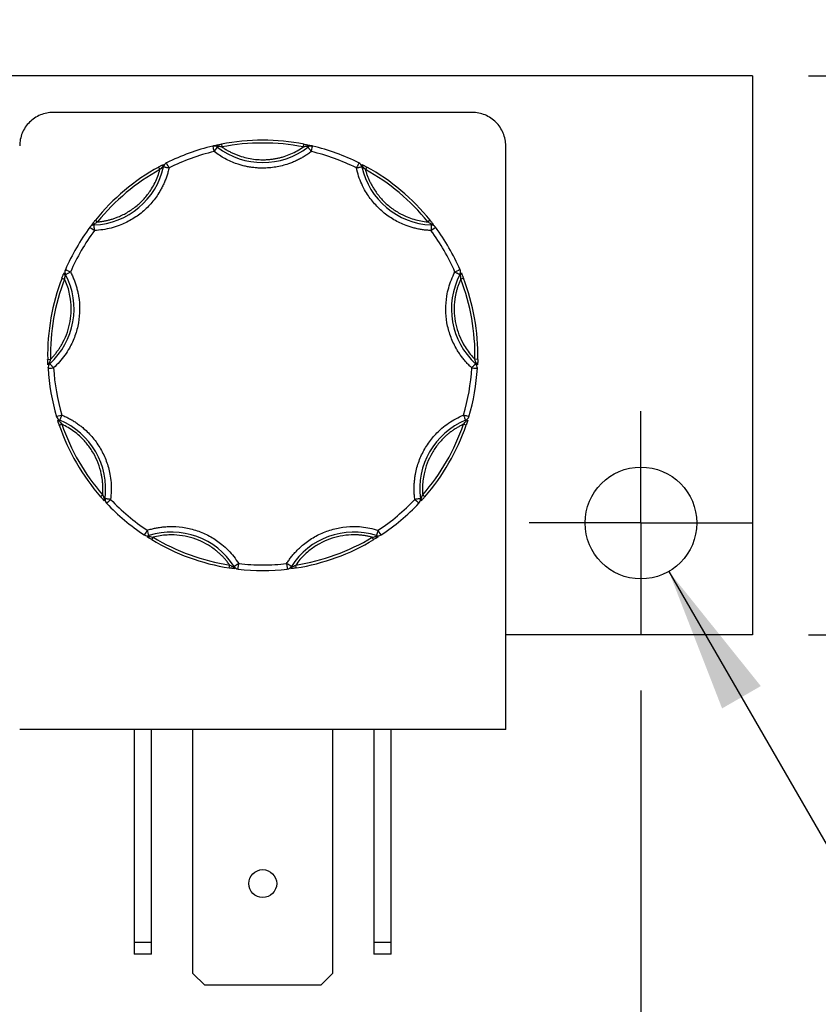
# Model space of a CAD drawing. Header units: inches. Extents: x 0.5 to 21.5, y 0.5 to 16.5.
# Tile 16 of 28: x 6.6 to 8, y 13 to 14.7. Entities that reach past the tile are written whole.
import ezdxf

# ---------------------------------------------------------------- set-up
doc = ezdxf.new("R2010")
doc.units = ezdxf.units.IN
doc.header["$LTSCALE"] = 2
doc.header["$MEASUREMENT"] = 0
doc.linetypes.add('CENTERX2', pattern=[0.8, 0.5, -0.1, 0.1, -0.1])
doc.layers.add('CENTER', color=40, linetype='CENTERX2')
doc.layers.add('DIMENSIONS', color=140, linetype='Continuous', lineweight=25)
doc.styles.add('SLDTEXTSTYLE0', font='TXT', dxfattribs={"width": 0.7})
doc.dimstyles.new('SLDDIMSTYLE1', dxfattribs={"dimtxt": 0.169922, "dimasz": 0.26, "dimexe": 0, "dimexo": 0.0625, "dimgap": 0.04248, "dimtad": 0, "dimtih": 1, "dimtoh": 1, "dimrnd": 1e-09, "dimzin": 12, "dimdsep": 46, "dimtxsty": 'SLDTEXTSTYLE0', "dimsah": 1, "dimcen": 0.09, "dimadec": 0, "dimazin": 3, "dimtfac": 1, "dimtofl": 0, "dimtmove": 0, "dimatfit": 3, "dimfxl": 0, "dimfrac": 2, "dimtolj": 1, "dimtzin": 12, "dimarcsym": 0})
doc.dimstyles.new('SLDDIMSTYLE3', dxfattribs={"dimtxt": 0.169922, "dimasz": 0.26, "dimexe": 0, "dimexo": 0.0625, "dimgap": 0.04248, "dimtad": 0, "dimtih": 1, "dimtoh": 1, "dimrnd": 1e-09, "dimzin": 4, "dimdsep": 46, "dimtxsty": 'SLDTEXTSTYLE0', "dimsah": 1, "dimcen": 0.09, "dimadec": 0, "dimazin": 1, "dimtfac": 1, "dimtmove": 0, "dimatfit": 0, "dimfxl": 0, "dimfrac": 2, "dimtolj": 1, "dimtzin": 12, "dimarcsym": 0})
doc.dimstyles.new('SLDDIMSTYLE8', dxfattribs={"dimtxt": 0.169922, "dimasz": 0.26, "dimexe": 0, "dimexo": 0.0625, "dimgap": 0.04248, "dimtad": 0, "dimtih": 1, "dimtoh": 1, "dimrnd": 1e-09, "dimzin": 0, "dimdsep": 46, "dimtxsty": 'SLDTEXTSTYLE0', "dimsah": 1, "dimcen": 0, "dimadec": 0, "dimazin": 0, "dimtfac": 1, "dimtofl": 0, "dimtmove": 0, "dimatfit": 3, "dimfxl": 0, "dimfrac": 2, "dimtolj": 1, "dimtzin": 12, "dimarcsym": 0})

# ---------------------------------------------------------------- blocks, each defined once
blk = doc.blocks.new('_D_13')
at = {"layer": 'DIMENSIONS'}
for p, q in [((3.49, 13.5474), (3.49, 11.9827)), ((7.668, 13.5474), (7.668, 11.9827)), ((3.49, 12.2327), (4.9022, 12.2327)), ((5.1325, 12.2327), (5.0754, 12.2327)), ((5.0754, 12.2327), (5.0754, 11.9626)), ((5.7788, 12.2327), (5.8358, 12.2327)), ((5.8358, 12.2327), (5.8358, 11.9626)), ((7.668, 12.2327), (6.009, 12.2327)), ((5.0754, 11.9626), (5.1325, 11.9626)), ((5.8358, 11.9626), (5.7788, 11.9626))]:
    blk.add_line(p, q, dxfattribs=at)
for points in [[(3.49, 12.2327), (3.75, 12.1927), (3.75, 12.2727)], [(7.668, 12.2327), (7.408, 12.2727), (7.408, 12.1927)]]:
    blk.add_solid(points, dxfattribs=at)
at = {"layer": 'DIMENSIONS', "char_height": 0.16667, "attachment_point": 1, "style": 'SLDTEXTSTYLE0'}
for s, insert in [('4.18', (5.2032, 12.4856)), ('106.1', (5.1325, 12.1775))]:
    blk.add_mtext(s, dxfattribs=dict(at, insert=insert))
blk = doc.blocks.new('_D_14')
at = {"layer": 'DIMENSIONS'}
for p, q in [((7.718, 13.7608), (8.754, 11.9664)), ((9.6311, 12.2131), (9.5741, 12.2131)), ((9.5741, 12.2131), (9.5741, 11.9431)), ((9.9947, 12.2131), (10.0518, 12.2131)), ((10.0518, 12.2131), (10.0518, 11.9431)), ((8.754, 11.9664), (9.1915, 11.9664)), ((9.5741, 11.9431), (9.6311, 11.9431)), ((10.0518, 11.9431), (9.9947, 11.9431))]:
    blk.add_line(p, q, dxfattribs=at)
blk.add_solid([(7.718, 13.7608), (7.8133, 13.5156), (7.8826, 13.5556)], dxfattribs=at)
at = {"layer": 'DIMENSIONS', "char_height": 0.16667, "attachment_point": 1, "style": 'SLDTEXTSTYLE0'}
for s, insert in [('%%c', (9.4322, 12.466)), ('0.20', (9.6887, 12.466)), ('5.1', (9.6311, 12.1579)), ('THRU X2', (9.3165, 11.8498))]:
    blk.add_mtext(s, dxfattribs=dict(at, insert=insert))
blk = doc.blocks.new('_D_15')
at = {"layer": 'DIMENSIONS'}
for p, q in [((9.0462, 14.6474), (9.0462, 15.1474)), ((7.968, 14.6474), (9.2962, 14.6474)), ((8.7937, 14.1091), (8.7366, 14.1091)), ((8.7366, 14.1091), (8.7366, 13.8391)), ((9.2986, 14.1091), (9.3557, 14.1091)), ((9.3557, 14.1091), (9.3557, 13.8391)), ((8.7366, 13.8391), (8.7937, 13.8391)), ((9.3557, 13.8391), (9.2986, 13.8391)), ((7.968, 13.6474), (9.2962, 13.6474)), ((9.0462, 13.6474), (9.0462, 13.1474))]:
    blk.add_line(p, q, dxfattribs=at)
for points in [[(9.0462, 14.6474), (9.0862, 14.9074), (9.0062, 14.9074)], [(9.0462, 13.6474), (9.0062, 13.3874), (9.0862, 13.3874)]]:
    blk.add_solid(points, dxfattribs=at)
at = {"layer": 'DIMENSIONS', "char_height": 0.16667, "attachment_point": 1, "style": 'SLDTEXTSTYLE0'}
for s, insert in [('1.00', (8.7937, 14.362)), ('25.4', (8.7937, 14.0539))]:
    blk.add_mtext(s, dxfattribs=dict(at, insert=insert))
blk = doc.blocks.new('SW_CENTERMARKSYMBOL_9')
at = {"layer": 'CENTER', "color": 0}
for p, q in [((0, 0.1), (0, 0.2)), ((0, 0), (0, 0.1)), ((-0.1, 0), (-0.2, 0)), ((0, 0), (-0.1, 0)), ((0, 0), (0, -0.1)), ((0, 0), (0.1, 0)), ((0.1, 0), (0.2, 0)), ((0, -0.1), (0, -0.2))]:
    blk.add_line(p, q, dxfattribs=at)

msp = doc.modelspace()

# ---------------------------------------------------------------- linework, layer by layer
for p, q in [((7.868, 14.6474), (3.29, 14.6474)), ((7.868, 14.6474), (7.868, 13.6474)), ((7.366, 14.5821), (6.616, 14.5821)), ((6.9171, 14.5252), (6.918, 14.5203)), ((7.0639, 14.5203), (7.0649, 14.5252)), ((7.072, 14.52), (7.0711, 14.5212)), ((7.426, 13.4781), (7.426, 14.5221)), ((6.8047, 14.4843), (6.8071, 14.48)), ((6.8135, 14.4849), (6.8121, 14.4852)), ((7.1699, 14.4852), (7.1684, 14.4849)), ((7.1772, 14.4843), (7.1748, 14.48)), ((6.6893, 14.3822), (6.6894, 14.3808)), ((6.6915, 14.3893), (6.6954, 14.3862)), ((7.2905, 14.3893), (7.2866, 14.3862)), ((7.2926, 14.3808), (7.2926, 14.3822)), ((6.638, 14.2919), (6.6368, 14.2912)), ((7.3452, 14.2912), (7.3439, 14.2919)), ((6.6317, 14.2858), (6.6364, 14.284)), ((7.3502, 14.2858), (7.3456, 14.284)), ((6.606, 14.1402), (6.611, 14.1403)), ((6.6089, 14.1334), (6.6099, 14.1323)), ((7.3759, 14.1402), (7.3709, 14.1403)), ((7.372, 14.1323), (7.373, 14.1334)), ((6.6277, 14.0312), (6.6272, 14.0299)), ((7.3547, 14.0299), (7.3542, 14.0312)), ((6.6268, 14.0225), (6.6315, 14.0241)), ((7.3551, 14.0225), (7.3504, 14.0241)), ((6.7007, 13.8945), (6.7045, 13.8977)), ((6.7073, 13.8911), (6.7087, 13.8909)), ((7.2732, 13.8909), (7.2746, 13.8911)), ((7.2812, 13.8945), (7.2775, 13.8977)), ((6.7874, 13.8249), (6.7878, 13.8235)), ((6.7923, 13.8176), (6.7949, 13.8219)), ((7.1896, 13.8176), (7.1871, 13.8219)), ((7.1941, 13.8235), (7.1945, 13.8249)), ((6.9312, 13.7671), (6.932, 13.772)), ((6.9384, 13.7687), (6.9396, 13.7695)), ((7.0423, 13.7695), (7.0435, 13.7687)), ((7.0507, 13.7671), (7.05, 13.772)), ((7.868, 13.6474), (7.426, 13.6474)), ((7.426, 13.4781), (6.556, 13.4781)), ((6.761, 13.4781), (6.761, 13.0973)), ((6.792, 13.0973), (6.792, 13.4781)), ((6.866, 13.0413), (6.866, 13.4781)), ((7.116, 13.4781), (7.116, 13.0413)), ((7.19, 13.4781), (7.19, 13.0973)), ((7.221, 13.0973), (7.221, 13.4781)), ((6.761, 13.0973), (6.792, 13.0973)), ((6.761, 13.0973), (6.761, 13.0761)), ((6.792, 13.0761), (6.792, 13.0973)), ((7.19, 13.0973), (7.221, 13.0973)), ((7.19, 13.0973), (7.19, 13.0761)), ((7.221, 13.0761), (7.221, 13.0973)), ((6.792, 13.0761), (6.761, 13.0761)), ((7.221, 13.0761), (7.19, 13.0761)), ((6.8872, 13.0201), (6.866, 13.0413)), ((7.116, 13.0413), (7.0948, 13.0201)), ((7.0948, 13.0201), (6.8872, 13.0201))]:
    msp.add_line(p, q)
msp.add_circle((7.668, 13.8474), 0.1)
for centre, radius, start, end in [((6.991, 14.1474), 0.385, 103.4347, 116.5653), ((6.9038, 14.5121), 0.01, 90, 103.4347), ((6.9078, 14.5199), 0.00332, 22.0827, 93.1115), ((6.991, 14.6249), 0.1325, 232.3082, 307.6918), ((6.991, 14.1474), 0.385, 78.9319, 101.0681), ((7.0742, 14.5199), 0.00332, 86.8885, 157.9173), ((7.0781, 14.5121), 0.01, 90, 127.6918), ((7.0781, 14.5121), 0.01, 76.5653, 90), ((6.991, 14.1474), 0.385, 63.4347, 76.5653), ((6.684, 14.5132), 0.1325, 272.3082, 347.6918), ((6.991, 14.1474), 0.385, 118.9319, 141.0681), ((6.8152, 14.4863), 0.00332, 126.8885, 197.9173), ((6.8233, 14.4828), 0.01, 116.5653, 167.6918), ((7.1587, 14.4828), 0.01, 12.3082, 63.4347), ((7.2979, 14.5132), 0.1325, 192.3082, 267.6918), ((7.1667, 14.4863), 0.00332, 342.0827, 53.1115), ((6.991, 14.1474), 0.385, 38.9319, 61.0681), ((6.6898, 14.3708), 0.01, 92.3082, 143.4347), ((6.6878, 14.3793), 0.00332, 62.0827, 133.1115), ((7.2942, 14.3793), 0.00332, 46.8885, 117.9173), ((7.2922, 14.3708), 0.01, 36.5653, 87.6918), ((6.991, 14.1474), 0.385, 143.4347, 156.5653), ((6.991, 14.1474), 0.385, 23.4347, 36.5653), ((6.5207, 14.2303), 0.1325, 312.3082, 27.6918), ((6.6385, 14.294), 0.00332, 166.8885, 237.9173), ((6.6469, 14.2965), 0.01, 156.5653, 207.6918), ((7.4612, 14.2303), 0.1325, 152.3082, 227.6918), ((7.335, 14.2965), 0.01, 332.3082, 23.4347), ((7.3434, 14.294), 0.00332, 302.0827, 13.1115), ((6.991, 14.1474), 0.385, 158.9319, 181.0681), ((6.991, 14.1474), 0.385, 358.9319, 21.0681), ((6.6096, 14.1301), 0.00332, 102.0827, 173.1115), ((6.6166, 14.1249), 0.01, 132.3082, 183.4347), ((7.3653, 14.1249), 0.01, 356.5653, 47.6918), ((7.3723, 14.1301), 0.00332, 6.8885, 77.9173), ((6.991, 14.1474), 0.385, 183.4347, 196.5653), ((6.991, 14.1474), 0.385, 343.4347, 356.5653), ((6.6315, 14.0405), 0.01, 196.5653, 247.6918), ((6.6267, 14.0332), 0.00332, 206.8885, 277.9173), ((6.5774, 13.9086), 0.1325, 352.3082, 67.6918), ((7.4045, 13.9086), 0.1325, 112.3082, 187.6918), ((7.3504, 14.0405), 0.01, 292.3082, 343.4347), ((7.3552, 14.0332), 0.00332, 262.0827, 333.1115), ((6.991, 14.1474), 0.385, 198.9319, 221.0681), ((6.991, 14.1474), 0.385, 318.9319, 341.0681), ((6.7099, 13.8891), 0.00332, 142.0827, 213.1115), ((6.7187, 13.8896), 0.01, 172.3082, 223.4347), ((7.2633, 13.8896), 0.01, 316.5653, 7.6918), ((7.272, 13.8891), 0.00332, 326.8885, 37.9173), ((6.991, 14.1474), 0.385, 223.4347, 236.5653), ((6.991, 14.1474), 0.385, 303.4347, 316.5653), ((6.8277, 13.6987), 0.1325, 32.3082, 107.6918), ((7.1543, 13.6987), 0.1325, 72.3082, 147.6918), ((6.7843, 13.8344), 0.01, 236.5653, 270), ((6.7854, 13.8258), 0.00332, 246.8885, 317.9173), ((6.7843, 13.8344), 0.01, 270, 287.6918), ((6.991, 14.1474), 0.385, 238.9319, 261.0681), ((6.991, 14.1474), 0.385, 278.9319, 301.0681), ((7.1966, 13.8258), 0.00332, 222.0827, 293.1115), ((7.1976, 13.8344), 0.01, 252.3082, 270), ((7.1976, 13.8344), 0.01, 270, 303.4347), ((6.9417, 13.7689), 0.00332, 182.0827, 253.1115), ((6.9481, 13.7748), 0.01, 212.3082, 263.4347), ((6.991, 14.1474), 0.385, 263.4347, 276.5653), ((7.0338, 13.7748), 0.01, 276.5653, 327.6918), ((7.0402, 13.7689), 0.00332, 286.8885, 357.9173)]:
    msp.add_arc(centre, radius, start, end)
for points, knots in [([(6.616, 14.5821), (6.6081, 14.5821), (6.6003, 14.5805), (6.5857, 14.5745), (6.5791, 14.5701), (6.568, 14.559), (6.5635, 14.5523), (6.5575, 14.5378), (6.556, 14.53), (6.556, 14.5221)], [0, 0, 0, 0, 0.25, 0.25, 0.5, 0.5, 0.75, 0.75, 1, 1, 1, 1]), ([(7.426, 14.5221), (7.426, 14.53), (7.4244, 14.5378), (7.4184, 14.5523), (7.4139, 14.559), (7.4028, 14.5701), (7.3962, 14.5745), (7.3817, 14.5805), (7.3738, 14.5821), (7.366, 14.5821)], [0, 0, 0, 0, 0.25, 0.25, 0.5, 0.5, 0.75, 0.75, 1, 1, 1, 1]), ([(6.9015, 14.5219), (6.902, 14.522), (6.9029, 14.5222), (6.9044, 14.5225), (6.9058, 14.5229), (6.907, 14.5231), (6.9076, 14.5233)], [0, 0, 0, 0, 0.291242, 0.500217, 0.762096, 1, 1, 1, 1]), ([(6.9015, 14.5219), (6.9015, 14.5219), (6.9018, 14.5208), (6.9026, 14.5172), (6.9032, 14.5147), (6.9038, 14.5121)], [0, 0, 0, 0, 0.5, 0.5, 1, 1, 1, 1]), ([(6.9076, 14.5233), (6.9081, 14.5234), (6.9091, 14.5236), (6.9109, 14.524), (6.9128, 14.5244), (6.9149, 14.5248), (6.9163, 14.5251), (6.9171, 14.5252)], [0, 0, 0, 0, 0.188808, 0.379511, 0.575987, 0.781785, 1, 1, 1, 1]), ([(6.918, 14.5203), (6.9198, 14.5191), (6.9234, 14.5167), (6.929, 14.5134), (6.9347, 14.5104), (6.9406, 14.5077), (6.9466, 14.5053), (6.9547, 14.5025), (6.9652, 14.4998), (6.978, 14.4978), (6.9866, 14.4975), (6.991, 14.4974)], [0, 0, 0, 0, 0.083669, 0.16692, 0.249971, 0.333036, 0.416334, 0.500079, 0.666948, 0.833009, 1, 1, 1, 1]), ([(6.991, 14.4974), (6.9931, 14.4974), (6.9975, 14.4975), (7.0039, 14.498), (7.0103, 14.4988), (7.0167, 14.4999), (7.023, 14.5014), (7.0313, 14.5038), (7.0414, 14.5076), (7.0531, 14.5132), (7.0603, 14.518), (7.0639, 14.5203)], [0, 0, 0, 0, 0.083669, 0.16692, 0.249971, 0.333036, 0.416334, 0.500079, 0.666948, 0.833009, 1, 1, 1, 1]), ([(7.0649, 14.5252), (7.0658, 14.525), (7.0676, 14.5247), (7.0701, 14.5242), (7.0724, 14.5237), (7.0737, 14.5234), (7.0744, 14.5233)], [0, 0, 0, 0, 0.270747, 0.52324, 0.763872, 1, 1, 1, 1]), ([(7.0711, 14.5212), (7.0726, 14.5217), (7.0747, 14.5223), (7.077, 14.5221), (7.0776, 14.522)], [0, 0, 0, 0, 0.713331, 1, 1, 1, 1]), ([(7.072, 14.52), (7.072, 14.52), (7.072, 14.52), (7.0724, 14.5196), (7.0729, 14.5188), (7.0737, 14.5178), (7.0747, 14.5165), (7.0757, 14.5152), (7.0769, 14.5137), (7.0776, 14.5127), (7.0781, 14.5121)], [0, 0, 0, 0, 0.114557, 0.231129, 0.358009, 0.500013, 0.619613, 0.760007, 0.859275, 1, 1, 1, 1]), ([(7.0744, 14.5233), (7.0749, 14.5231), (7.0761, 14.5229), (7.0776, 14.5225), (7.079, 14.5222), (7.0799, 14.522), (7.0804, 14.5219)], [0, 0, 0, 0, 0.236129, 0.498993, 0.712542, 1, 1, 1, 1]), ([(6.991, 14.4824), (6.9883, 14.4824), (6.9831, 14.4825), (6.9753, 14.4832), (6.9676, 14.4842), (6.96, 14.4857), (6.9524, 14.4876), (6.9437, 14.4903), (6.9339, 14.4941), (6.9234, 14.4992), (6.9133, 14.5052), (6.907, 14.5098), (6.9038, 14.5121)], [0, 0, 0, 0, 0.0837287, 0.1669656, 0.249962, 0.332971, 0.4162458, 0.5000372, 0.6254126, 0.749962, 0.8745399, 1, 1, 1, 1]), ([(7.0781, 14.5121), (7.076, 14.5106), (7.0718, 14.5074), (7.0653, 14.5032), (7.0585, 14.4993), (7.0515, 14.4958), (7.0444, 14.4927), (7.0358, 14.4895), (7.0258, 14.4865), (7.0143, 14.4842), (7.0027, 14.4827), (6.9949, 14.4825), (6.991, 14.4824)], [0, 0, 0, 0, 0.083729, 0.166966, 0.249962, 0.332971, 0.416246, 0.500037, 0.625413, 0.749962, 0.87454, 1, 1, 1, 1]), ([(6.8233, 14.4828), (6.8227, 14.4803), (6.8215, 14.4754), (6.8193, 14.4681), (6.8167, 14.461), (6.8138, 14.454), (6.8104, 14.4472), (6.804, 14.4358), (6.7932, 14.4205), (6.7761, 14.4035), (6.7563, 14.3896), (6.7372, 14.3805), (6.7198, 14.375), (6.7049, 14.3719), (6.6948, 14.3711), (6.6898, 14.3708)], [0, 0, 0, 0, 0.0407122, 0.0811988, 0.1215751, 0.1619575, 0.2024623, 0.2432047, 0.371568, 0.5000423, 0.6284057, 0.75688, 0.838051, 0.9187806, 1, 1, 1, 1]), ([(6.8047, 14.4843), (6.8055, 14.4848), (6.8071, 14.4857), (6.8094, 14.4869), (6.8114, 14.488), (6.8126, 14.4886), (6.8132, 14.4889)], [0, 0, 0, 0, 0.270747, 0.52324, 0.763872, 1, 1, 1, 1]), ([(6.8135, 14.4849), (6.8135, 14.4849), (6.8136, 14.4849), (6.8141, 14.4848), (6.815, 14.4846), (6.8166, 14.4843), (6.8192, 14.4837), (6.8218, 14.4831), (6.8233, 14.4828)], [0, 0, 0, 0, 0.12016, 0.243519, 0.370465, 0.50133, 0.711006, 1, 1, 1, 1]), ([(7.1631, 14.4917), (7.1631, 14.4917), (7.1627, 14.4908), (7.161, 14.4874), (7.1599, 14.4852), (7.1587, 14.4828)], [0, 0, 0, 0, 0.5, 0.5, 1, 1, 1, 1]), ([(7.1587, 14.4828), (7.1593, 14.4829), (7.1605, 14.4832), (7.1622, 14.4836), (7.1636, 14.4839), (7.1647, 14.4841), (7.1663, 14.4845), (7.168, 14.4848), (7.1683, 14.4849), (7.1684, 14.4849)], [0, 0, 0, 0, 0.126025, 0.23919, 0.339434, 0.426787, 0.50133, 0.757683, 1, 1, 1, 1]), ([(7.2922, 14.3708), (7.2896, 14.3709), (7.2846, 14.3712), (7.277, 14.3721), (7.2696, 14.3734), (7.2622, 14.3751), (7.2549, 14.3773), (7.2425, 14.3815), (7.2256, 14.3895), (7.2059, 14.4035), (7.1887, 14.4205), (7.1764, 14.4378), (7.168, 14.4539), (7.1624, 14.4681), (7.1599, 14.4779), (7.1587, 14.4828)], [0, 0, 0, 0, 0.040712, 0.081199, 0.121575, 0.161957, 0.202462, 0.243205, 0.371568, 0.500042, 0.628406, 0.75688, 0.838051, 0.918781, 1, 1, 1, 1]), ([(7.1687, 14.4889), (7.1692, 14.4887), (7.1701, 14.4882), (7.1717, 14.4873), (7.1734, 14.4864), (7.1753, 14.4854), (7.1766, 14.4847), (7.1772, 14.4843)], [0, 0, 0, 0, 0.188808, 0.379511, 0.575987, 0.781785, 1, 1, 1, 1]), ([(6.6954, 14.3862), (6.6975, 14.3864), (6.7017, 14.3868), (6.7079, 14.3879), (6.7141, 14.3892), (6.7202, 14.3908), (6.7262, 14.3928), (6.7363, 14.3966), (6.7501, 14.4035), (6.7663, 14.4151), (6.7806, 14.4291), (6.791, 14.4431), (6.7984, 14.4563), (6.8035, 14.4679), (6.8059, 14.4759), (6.8071, 14.48)], [0, 0, 0, 0, 0.040848, 0.081503, 0.122064, 0.162633, 0.203311, 0.244196, 0.372048, 0.500037, 0.627888, 0.755877, 0.837356, 0.918461, 1, 1, 1, 1]), ([(7.1748, 14.48), (7.1754, 14.4779), (7.1765, 14.4739), (7.1786, 14.4679), (7.181, 14.4621), (7.1837, 14.4564), (7.1866, 14.4508), (7.1922, 14.4415), (7.2014, 14.4291), (7.2156, 14.4151), (7.2318, 14.4035), (7.2475, 14.3957), (7.2617, 14.3907), (7.274, 14.3877), (7.2824, 14.3867), (7.2866, 14.3862)], [0, 0, 0, 0, 0.040848, 0.081503, 0.122064, 0.162633, 0.203311, 0.244196, 0.372048, 0.500037, 0.627888, 0.755877, 0.837356, 0.918461, 1, 1, 1, 1]), ([(6.6855, 14.3817), (6.6858, 14.3821), (6.6865, 14.383), (6.6876, 14.3844), (6.6888, 14.386), (6.6901, 14.3876), (6.691, 14.3887), (6.6915, 14.3893)], [0, 0, 0, 0, 0.188808, 0.379511, 0.575987, 0.781785, 1, 1, 1, 1]), ([(6.6898, 14.3708), (6.6897, 14.3714), (6.6897, 14.3725), (6.6896, 14.3741), (6.6896, 14.3754), (6.6895, 14.3764), (6.6895, 14.3772), (6.6895, 14.3787), (6.6894, 14.3799), (6.6894, 14.3806), (6.6894, 14.3808), (6.6894, 14.3808), (6.6894, 14.3808)], [0, 0, 0, 0, 0.114918, 0.21727, 0.307043, 0.384227, 0.448816, 0.500807, 0.759662, 0.883263, 0.942597, 1, 1, 1, 1]), ([(7.2905, 14.3893), (7.291, 14.3886), (7.2922, 14.3872), (7.2938, 14.3852), (7.2952, 14.3833), (7.296, 14.3822), (7.2964, 14.3817)], [0, 0, 0, 0, 0.270747, 0.52324, 0.763872, 1, 1, 1, 1]), ([(7.2926, 14.3808), (7.2926, 14.3808), (7.2926, 14.3808), (7.2926, 14.3806), (7.2925, 14.3799), (7.2925, 14.3782), (7.2923, 14.375), (7.2922, 14.3724), (7.2922, 14.3708)], [0, 0, 0, 0, 0.057591, 0.117121, 0.241129, 0.500835, 0.694534, 1, 1, 1, 1]), ([(6.6469, 14.2965), (6.648, 14.2943), (6.6503, 14.2897), (6.6533, 14.2827), (6.6559, 14.2756), (6.6581, 14.2684), (6.6599, 14.261), (6.6624, 14.2481), (6.6639, 14.2295), (6.6617, 14.2055), (6.6556, 14.1821), (6.6467, 14.1628), (6.637, 14.1475), (6.6276, 14.1355), (6.6203, 14.1285), (6.6166, 14.1249)], [0, 0, 0, 0, 0.040712, 0.081199, 0.121575, 0.161957, 0.202462, 0.243205, 0.371568, 0.500042, 0.628406, 0.75688, 0.838051, 0.918781, 1, 1, 1, 1]), ([(6.6317, 14.2858), (6.632, 14.2867), (6.6327, 14.2883), (6.6336, 14.2907), (6.6345, 14.2929), (6.635, 14.2942), (6.6353, 14.2948)], [0, 0, 0, 0, 0.270747, 0.52324, 0.763872, 1, 1, 1, 1]), ([(6.638, 14.2919), (6.6381, 14.2919), (6.6381, 14.2919), (6.6386, 14.2922), (6.6394, 14.2926), (6.6408, 14.2933), (6.6432, 14.2946), (6.6455, 14.2958), (6.6469, 14.2965)], [0, 0, 0, 0, 0.11982, 0.242008, 0.368625, 0.501337, 0.709372, 1, 1, 1, 1]), ([(7.3653, 14.1249), (7.3634, 14.1267), (7.3597, 14.1301), (7.3546, 14.1357), (7.3497, 14.1415), (7.3451, 14.1475), (7.3409, 14.1538), (7.3342, 14.1651), (7.3264, 14.1821), (7.3202, 14.2054), (7.318, 14.2295), (7.3197, 14.2507), (7.3236, 14.2684), (7.3284, 14.2829), (7.3328, 14.292), (7.335, 14.2965)], [0, 0, 0, 0, 0.0407122, 0.0811988, 0.1215751, 0.1619575, 0.2024623, 0.2432047, 0.371568, 0.5000423, 0.6284057, 0.75688, 0.838051, 0.9187806, 1, 1, 1, 1]), ([(7.335, 14.2965), (7.3356, 14.2962), (7.3367, 14.2956), (7.3383, 14.2949), (7.3395, 14.2942), (7.3405, 14.2937), (7.3419, 14.2929), (7.3435, 14.2921), (7.3438, 14.2919), (7.3439, 14.2919)], [0, 0, 0, 0, 0.127074, 0.240811, 0.340983, 0.427706, 0.501333, 0.759176, 1, 1, 1, 1]), ([(7.3466, 14.2948), (7.3468, 14.2943), (7.3472, 14.2933), (7.3479, 14.2916), (7.3487, 14.2898), (7.3494, 14.2878), (7.35, 14.2865), (7.3502, 14.2858)], [0, 0, 0, 0, 0.188808, 0.379511, 0.575987, 0.781785, 1, 1, 1, 1]), ([(6.611, 14.1403), (6.6125, 14.1418), (6.6154, 14.1449), (6.6195, 14.1497), (6.6234, 14.1546), (6.627, 14.1598), (6.6304, 14.1652), (6.6357, 14.1746), (6.6418, 14.1888), (6.6468, 14.2081), (6.6487, 14.2279), (6.6477, 14.2454), (6.6449, 14.2602), (6.6414, 14.2724), (6.638, 14.2801), (6.6364, 14.284)], [0, 0, 0, 0, 0.040848, 0.081503, 0.122064, 0.162633, 0.203311, 0.244196, 0.372048, 0.500037, 0.627888, 0.755877, 0.837356, 0.918461, 1, 1, 1, 1]), ([(7.3456, 14.284), (7.3447, 14.2821), (7.343, 14.2782), (7.3408, 14.2723), (7.3388, 14.2663), (7.3372, 14.2602), (7.3359, 14.254), (7.3341, 14.2433), (7.3332, 14.2279), (7.3351, 14.2081), (7.3401, 14.1888), (7.3471, 14.1727), (7.3548, 14.1597), (7.3622, 14.1495), (7.368, 14.1434), (7.3709, 14.1403)], [0, 0, 0, 0, 0.040848, 0.081503, 0.122064, 0.162633, 0.203311, 0.244196, 0.372048, 0.500037, 0.627888, 0.755877, 0.837356, 0.918461, 1, 1, 1, 1]), ([(6.6063, 14.1305), (6.6063, 14.1311), (6.6063, 14.1321), (6.6062, 14.1339), (6.6061, 14.1359), (6.6061, 14.138), (6.606, 14.1395), (6.606, 14.1402)], [0, 0, 0, 0, 0.188808, 0.379511, 0.575987, 0.781785, 1, 1, 1, 1]), ([(6.6166, 14.1249), (6.6163, 14.1253), (6.6157, 14.126), (6.6148, 14.1269), (6.6139, 14.1279), (6.6129, 14.129), (6.6115, 14.1306), (6.6102, 14.132), (6.61, 14.1322), (6.6099, 14.1323)], [0, 0, 0, 0, 0.0985864, 0.178829, 0.2407388, 0.3806554, 0.5013103, 0.7659619, 1, 1, 1, 1]), ([(7.372, 14.1323), (7.372, 14.1323), (7.372, 14.1323), (7.3716, 14.1319), (7.371, 14.1312), (7.3701, 14.1302), (7.369, 14.129), (7.3679, 14.1278), (7.3666, 14.1264), (7.3658, 14.1255), (7.3653, 14.1249)], [0, 0, 0, 0, 0.116441, 0.234491, 0.360904, 0.500015, 0.620352, 0.760008, 0.859428, 1, 1, 1, 1]), ([(7.3759, 14.1402), (7.3759, 14.1393), (7.3758, 14.1375), (7.3758, 14.1349), (7.3757, 14.1326), (7.3756, 14.1312), (7.3756, 14.1305)], [0, 0, 0, 0, 0.270747, 0.52324, 0.763872, 1, 1, 1, 1]), ([(6.6268, 14.0225), (6.6265, 14.0234), (6.6259, 14.0251), (6.6251, 14.0275), (6.6244, 14.0297), (6.624, 14.031), (6.6238, 14.0317)], [0, 0, 0, 0, 0.2707474, 0.5232404, 0.7638719, 1, 1, 1, 1]), ([(6.6277, 14.0312), (6.6277, 14.0313), (6.6278, 14.0313), (6.628, 14.032), (6.6288, 14.0338), (6.6299, 14.0366), (6.6309, 14.0389), (6.6313, 14.0399), (6.6315, 14.0405)], [0, 0, 0, 0, 0.1143292, 0.2408414, 0.5003699, 0.7951241, 0.8797449, 1, 1, 1, 1]), ([(6.6315, 14.0405), (6.6339, 14.0395), (6.6385, 14.0375), (6.6453, 14.034), (6.6519, 14.0303), (6.6582, 14.0261), (6.6644, 14.0216), (6.6745, 14.0134), (6.6876, 14.0001), (6.7014, 13.9802), (6.7117, 13.9584), (6.7174, 13.9379), (6.7198, 13.9199), (6.7202, 13.9047), (6.7192, 13.8946), (6.7187, 13.8896)], [0, 0, 0, 0, 0.040712, 0.081199, 0.121575, 0.161957, 0.202462, 0.243205, 0.371568, 0.500042, 0.628406, 0.75688, 0.838051, 0.918781, 1, 1, 1, 1]), ([(7.2633, 13.8896), (7.263, 13.8921), (7.2624, 13.8971), (7.262, 13.9047), (7.262, 13.9123), (7.2624, 13.9199), (7.2632, 13.9274), (7.2652, 13.9403), (7.2702, 13.9584), (7.2805, 13.9802), (7.2943, 14.0001), (7.3092, 14.0152), (7.3236, 14.0263), (7.3365, 14.0343), (7.3458, 14.0384), (7.3504, 14.0405)], [0, 0, 0, 0, 0.0407122, 0.0811988, 0.1215751, 0.1619575, 0.2024623, 0.2432047, 0.371568, 0.5000423, 0.6284057, 0.75688, 0.838051, 0.9187806, 1, 1, 1, 1]), ([(7.36, 14.0376), (7.36, 14.0376), (7.359, 14.0379), (7.3554, 14.039), (7.3529, 14.0397), (7.3504, 14.0405)], [0, 0, 0, 0, 0.5, 0.5, 1, 1, 1, 1]), ([(7.3504, 14.0405), (7.3506, 14.0399), (7.351, 14.039), (7.352, 14.0367), (7.3531, 14.0339), (7.3539, 14.032), (7.3541, 14.0313), (7.3542, 14.0313), (7.3542, 14.0312)], [0, 0, 0, 0, 0.111803, 0.190688, 0.499452, 0.759073, 0.885608, 1, 1, 1, 1]), ([(7.3582, 14.0317), (7.358, 14.0312), (7.3577, 14.0301), (7.3571, 14.0284), (7.3565, 14.0266), (7.3559, 14.0246), (7.3554, 14.0232), (7.3551, 14.0225)], [0, 0, 0, 0, 0.188808, 0.379511, 0.575987, 0.781785, 1, 1, 1, 1]), ([(6.7045, 13.8977), (6.7046, 13.8999), (6.7049, 13.9041), (6.705, 13.9104), (6.7047, 13.9167), (6.7042, 13.923), (6.7033, 13.9292), (6.7013, 13.9399), (6.6969, 13.9547), (6.6883, 13.9726), (6.677, 13.9891), (6.665, 14.0018), (6.6533, 14.0113), (6.6428, 14.0184), (6.6353, 14.0222), (6.6315, 14.0241)], [0, 0, 0, 0, 0.040848, 0.081503, 0.122064, 0.162633, 0.203311, 0.244196, 0.372048, 0.500037, 0.627888, 0.755877, 0.837356, 0.918461, 1, 1, 1, 1]), ([(7.3504, 14.0241), (7.3485, 14.0232), (7.3447, 14.0213), (7.3392, 14.0182), (7.3339, 14.0149), (7.3287, 14.0112), (7.3237, 14.0074), (7.3155, 14.0003), (7.3049, 13.9891), (7.2936, 13.9727), (7.285, 13.9547), (7.28, 13.9379), (7.2776, 13.923), (7.2767, 13.9104), (7.2772, 13.902), (7.2775, 13.8977)], [0, 0, 0, 0, 0.040848, 0.081503, 0.122064, 0.162633, 0.203311, 0.244196, 0.372048, 0.500037, 0.627888, 0.755877, 0.837356, 0.918461, 1, 1, 1, 1]), ([(6.7072, 13.8872), (6.7068, 13.8876), (6.7061, 13.8884), (6.7049, 13.8898), (6.7036, 13.8912), (6.7022, 13.8928), (6.7012, 13.8939), (6.7007, 13.8945)], [0, 0, 0, 0, 0.188808, 0.379511, 0.575987, 0.781785, 1, 1, 1, 1]), ([(6.7187, 13.8896), (6.718, 13.8897), (6.7168, 13.8898), (6.7151, 13.89), (6.7137, 13.8902), (6.7125, 13.8904), (6.7109, 13.8906), (6.7092, 13.8908), (6.7089, 13.8909), (6.7087, 13.8909)], [0, 0, 0, 0, 0.12589, 0.238981, 0.339244, 0.426684, 0.50133, 0.757505, 1, 1, 1, 1]), ([(6.7114, 13.8827), (6.7114, 13.8827), (6.7122, 13.8834), (6.7149, 13.886), (6.7167, 13.8877), (6.7187, 13.8896)], [0, 0, 0, 0, 0.5, 0.5, 1, 1, 1, 1]), ([(7.2732, 13.8909), (7.2732, 13.8909), (7.2731, 13.8909), (7.2725, 13.8908), (7.2716, 13.8907), (7.2701, 13.8905), (7.2674, 13.8901), (7.2648, 13.8898), (7.2633, 13.8896)], [0, 0, 0, 0, 0.12018, 0.243699, 0.370706, 0.501329, 0.711213, 1, 1, 1, 1]), ([(7.2812, 13.8945), (7.2806, 13.8938), (7.2794, 13.8924), (7.2777, 13.8905), (7.2761, 13.8887), (7.2752, 13.8877), (7.2748, 13.8872)], [0, 0, 0, 0, 0.270747, 0.52324, 0.763872, 1, 1, 1, 1]), ([(6.7843, 13.8344), (6.7868, 13.8352), (6.7916, 13.8367), (6.799, 13.8384), (6.8065, 13.8397), (6.814, 13.8406), (6.8216, 13.8411), (6.8347, 13.8413), (6.8533, 13.8396), (6.8766, 13.8332), (6.8986, 13.8231), (6.916, 13.8111), (6.9294, 13.7988), (6.9396, 13.7874), (6.9452, 13.7791), (6.9481, 13.7748)], [0, 0, 0, 0, 0.040712, 0.081199, 0.121575, 0.161957, 0.202462, 0.243205, 0.371568, 0.500042, 0.628406, 0.75688, 0.838051, 0.918781, 1, 1, 1, 1]), ([(6.7874, 13.8249), (6.7874, 13.8249), (6.7873, 13.825), (6.7872, 13.8255), (6.7869, 13.8264), (6.7865, 13.8278), (6.7857, 13.8304), (6.7848, 13.8329), (6.7843, 13.8344)], [0, 0, 0, 0, 0.11095, 0.240698, 0.354877, 0.501414, 0.697173, 1, 1, 1, 1]), ([(7.0338, 13.7748), (7.0352, 13.777), (7.038, 13.7812), (7.0426, 13.7873), (7.0474, 13.7931), (7.0526, 13.7986), (7.0581, 13.8039), (7.068, 13.8125), (7.0834, 13.8231), (7.1053, 13.8332), (7.1286, 13.8396), (7.1498, 13.8416), (7.1679, 13.8408), (7.183, 13.8386), (7.1927, 13.8358), (7.1976, 13.8344)], [0, 0, 0, 0, 0.040712, 0.081199, 0.121575, 0.161957, 0.202462, 0.243205, 0.371568, 0.500042, 0.628406, 0.75688, 0.838051, 0.918781, 1, 1, 1, 1]), ([(6.7923, 13.8176), (6.7915, 13.8181), (6.7899, 13.819), (6.7878, 13.8204), (6.7858, 13.8216), (6.7846, 13.8224), (6.7841, 13.8227)], [0, 0, 0, 0, 0.270747, 0.52324, 0.763872, 1, 1, 1, 1]), ([(6.932, 13.772), (6.9307, 13.7737), (6.9283, 13.7771), (6.9242, 13.782), (6.92, 13.7867), (6.9155, 13.7911), (6.9108, 13.7954), (6.9025, 13.8022), (6.8896, 13.8107), (6.8714, 13.819), (6.8522, 13.8243), (6.8348, 13.8263), (6.8198, 13.8261), (6.8072, 13.8248), (6.799, 13.8229), (6.7949, 13.8219)], [0, 0, 0, 0, 0.040848, 0.081503, 0.122064, 0.162633, 0.203311, 0.244196, 0.372048, 0.500037, 0.627888, 0.755877, 0.837356, 0.918461, 1, 1, 1, 1]), ([(7.1871, 13.8219), (7.185, 13.8224), (7.1809, 13.8234), (7.1747, 13.8246), (7.1685, 13.8255), (7.1622, 13.826), (7.1559, 13.8262), (7.145, 13.8261), (7.1297, 13.8243), (7.1105, 13.819), (7.0923, 13.8107), (7.0777, 13.8011), (7.0663, 13.7913), (7.0575, 13.7821), (7.0525, 13.7754), (7.05, 13.772)], [0, 0, 0, 0, 0.040848, 0.081503, 0.122064, 0.162633, 0.203311, 0.244196, 0.372048, 0.500037, 0.627888, 0.755877, 0.837356, 0.918461, 1, 1, 1, 1]), ([(7.1979, 13.8227), (7.1974, 13.8224), (7.1965, 13.8219), (7.195, 13.8209), (7.1933, 13.8199), (7.1915, 13.8188), (7.1903, 13.818), (7.1896, 13.8176)], [0, 0, 0, 0, 0.188808, 0.379511, 0.575987, 0.781785, 1, 1, 1, 1]), ([(6.9408, 13.7657), (6.9402, 13.7657), (6.9392, 13.7659), (6.9374, 13.7661), (6.9355, 13.7664), (6.9334, 13.7667), (6.9319, 13.7669), (6.9312, 13.7671)], [0, 0, 0, 0, 0.188808, 0.379511, 0.575987, 0.781785, 1, 1, 1, 1]), ([(6.9481, 13.7748), (6.9475, 13.7745), (6.9465, 13.7738), (6.945, 13.7729), (6.9438, 13.7722), (6.9429, 13.7716), (6.9415, 13.7707), (6.94, 13.7697), (6.9398, 13.7696), (6.9396, 13.7695)], [0, 0, 0, 0, 0.127603, 0.241628, 0.341788, 0.428215, 0.501334, 0.760051, 1, 1, 1, 1]), ([(7.0423, 13.7695), (7.0423, 13.7695), (7.0422, 13.7696), (7.0417, 13.7699), (7.041, 13.7703), (7.0397, 13.7712), (7.0374, 13.7727), (7.0351, 13.774), (7.0338, 13.7748)], [0, 0, 0, 0, 0.11953, 0.241123, 0.367647, 0.501341, 0.708539, 1, 1, 1, 1]), ([(7.0507, 13.7671), (7.0498, 13.7669), (7.048, 13.7666), (7.0455, 13.7663), (7.0432, 13.7659), (7.0418, 13.7658), (7.0412, 13.7657)], [0, 0, 0, 0, 0.270747, 0.52324, 0.763872, 1, 1, 1, 1]), ([(6.966, 13.2021), (6.966, 13.2086), (6.9687, 13.2151), (6.9779, 13.2244), (6.9844, 13.2271), (6.9975, 13.2271), (7.004, 13.2244), (7.0133, 13.2151), (7.016, 13.2086), (7.016, 13.2021)], [0, 0, 0, 0, 0.25, 0.25, 0.5, 0.5, 0.75, 0.75, 1, 1, 1, 1]), ([(7.016, 13.2021), (7.016, 13.1956), (7.0133, 13.189), (7.004, 13.1798), (6.9975, 13.1771), (6.9844, 13.1771), (6.9779, 13.1798), (6.9687, 13.189), (6.966, 13.1956), (6.966, 13.2021)], [0, 0, 0, 0, 0.25, 0.25, 0.5, 0.5, 0.75, 0.75, 1, 1, 1, 1])]:
    msp.add_open_spline(points, degree=3, knots=knots)
for points in [[(6.91, 14.52), (6.9082, 14.5214), (6.906, 14.5221), (6.9038, 14.5221)], [(6.9038, 14.5121), (6.9072, 14.5165), (6.91, 14.52), (6.91, 14.52)], [(6.918, 14.5203), (6.9154, 14.5207), (6.9128, 14.521), (6.9108, 14.5212)], [(7.0639, 14.5203), (7.0157, 14.5297), (6.9662, 14.5297), (6.918, 14.5203)], [(7.0711, 14.5212), (7.0691, 14.521), (7.0665, 14.5207), (7.0639, 14.5203)], [(7.0781, 14.5121), (7.0794, 14.5175), (7.0804, 14.5219), (7.0804, 14.5219)], [(6.9038, 14.5121), (6.8759, 14.5055), (6.8489, 14.4956), (6.8233, 14.4828)], [(7.1587, 14.4828), (7.133, 14.4956), (7.106, 14.5055), (7.0781, 14.5121)], [(6.8121, 14.4852), (6.8107, 14.4838), (6.8089, 14.4819), (6.8071, 14.48)], [(6.8233, 14.4828), (6.8208, 14.4877), (6.8188, 14.4917), (6.8188, 14.4917)], [(7.1748, 14.48), (7.173, 14.4819), (7.1712, 14.4838), (7.1699, 14.4852)], [(6.8071, 14.48), (6.7642, 14.4562), (6.7262, 14.4244), (6.6954, 14.3862)], [(7.2866, 14.3862), (7.2557, 14.4244), (7.2178, 14.4562), (7.1748, 14.48)], [(6.6954, 14.3862), (6.6931, 14.3848), (6.6909, 14.3833), (6.6893, 14.3822)], [(7.2926, 14.3822), (7.291, 14.3833), (7.2888, 14.3848), (7.2866, 14.3862)], [(6.6898, 14.3708), (6.6727, 14.3478), (6.6583, 14.3228), (6.6469, 14.2965)], [(6.6817, 14.3767), (6.6817, 14.3767), (6.6853, 14.3741), (6.6898, 14.3708)], [(7.2922, 14.3708), (7.2966, 14.3741), (7.3002, 14.3767), (7.3002, 14.3767)], [(7.335, 14.2965), (7.3236, 14.3228), (7.3092, 14.3478), (7.2922, 14.3708)], [(6.6368, 14.2912), (6.6366, 14.2892), (6.6365, 14.2866), (6.6364, 14.284)], [(6.6469, 14.2965), (6.6418, 14.2987), (6.6377, 14.3005), (6.6377, 14.3005)], [(7.3442, 14.3005), (7.3442, 14.3005), (7.3401, 14.2987), (7.335, 14.2965)], [(7.3456, 14.284), (7.3455, 14.2866), (7.3453, 14.2892), (7.3452, 14.2912)], [(6.6364, 14.284), (6.6187, 14.2382), (6.6101, 14.1894), (6.611, 14.1403)], [(7.3709, 14.1403), (7.3718, 14.1894), (7.3632, 14.2382), (7.3456, 14.284)], [(6.611, 14.1403), (6.6102, 14.1378), (6.6095, 14.1353), (6.6089, 14.1334)], [(7.373, 14.1334), (7.3725, 14.1353), (7.3717, 14.1378), (7.3709, 14.1403)], [(6.6067, 14.1243), (6.6067, 14.1243), (6.6111, 14.1246), (6.6166, 14.1249)], [(6.6166, 14.1249), (6.6184, 14.0963), (6.6234, 14.068), (6.6315, 14.0405)], [(7.3504, 14.0405), (7.3586, 14.068), (7.3636, 14.0963), (7.3653, 14.1249)], [(7.3653, 14.1249), (7.3708, 14.1246), (7.3753, 14.1243), (7.3753, 14.1243)], [(6.6315, 14.0405), (6.6262, 14.0389), (6.6219, 14.0376), (6.6219, 14.0376)], [(6.6272, 14.0299), (6.6283, 14.0283), (6.6299, 14.0262), (6.6315, 14.0241)], [(7.3504, 14.0241), (7.352, 14.0262), (7.3536, 14.0283), (7.3547, 14.0299)], [(6.6315, 14.0241), (6.6474, 13.9777), (6.6722, 13.9348), (6.7045, 13.8977)], [(7.2775, 13.8977), (7.3097, 13.9348), (7.3345, 13.9777), (7.3504, 14.0241)], [(6.7045, 13.8977), (6.7055, 13.8953), (6.7065, 13.8929), (6.7073, 13.8911)], [(6.7187, 13.8896), (6.7384, 13.8687), (6.7604, 13.8502), (6.7843, 13.8344)], [(7.1976, 13.8344), (7.2215, 13.8502), (7.2436, 13.8687), (7.2633, 13.8896)], [(7.2633, 13.8896), (7.2673, 13.8858), (7.2705, 13.8827), (7.2705, 13.8827)], [(7.2746, 13.8911), (7.2754, 13.8929), (7.2764, 13.8953), (7.2775, 13.8977)], [(6.7843, 13.8344), (6.7813, 13.8298), (6.7788, 13.8261), (6.7788, 13.8261)], [(7.1976, 13.8344), (7.1959, 13.8292), (7.1945, 13.8249), (7.1945, 13.8249)], [(7.2031, 13.8261), (7.2031, 13.8261), (7.2006, 13.8298), (7.1976, 13.8344)], [(6.7878, 13.8235), (6.7868, 13.8236), (6.7856, 13.8237), (6.7843, 13.824)], [(6.7878, 13.8235), (6.7897, 13.8231), (6.7923, 13.8225), (6.7949, 13.8219)], [(6.7949, 13.8219), (6.8369, 13.7966), (6.8835, 13.7796), (6.932, 13.772)], [(7.05, 13.772), (7.0985, 13.7796), (7.145, 13.7966), (7.1871, 13.8219)], [(7.1871, 13.8219), (7.1897, 13.8225), (7.1922, 13.8231), (7.1941, 13.8235)], [(7.1976, 13.824), (7.1963, 13.8237), (7.1951, 13.8236), (7.1941, 13.8235)], [(6.932, 13.772), (6.9343, 13.7708), (6.9366, 13.7696), (6.9384, 13.7687)], [(6.9469, 13.7649), (6.9469, 13.7649), (6.9475, 13.7694), (6.9481, 13.7748)], [(6.9481, 13.7748), (6.9623, 13.7732), (6.9766, 13.7724), (6.991, 13.7724)], [(6.991, 13.7724), (7.0053, 13.7724), (7.0196, 13.7732), (7.0338, 13.7748)], [(7.0338, 13.7748), (7.0345, 13.7694), (7.035, 13.7649), (7.035, 13.7649)], [(7.0435, 13.7687), (7.0453, 13.7696), (7.0476, 13.7708), (7.05, 13.772)]]:
    msp.add_open_spline(points, degree=3)

# ---------------------------------------------------------------- block references
at = {"layer": 'CENTER'}
msp.add_blockref('SW_CENTERMARKSYMBOL_9', (7.668, 13.8474), dxfattribs=at)

# ---------------------------------------------------------------- dimensions: what is measured, and where the dimension line sits
at = {"layer": 'DIMENSIONS'}
dim = msp.add_linear_dim(base=(9.0462, 13.6474), p1=(7.868, 14.6474), p2=(7.868, 13.6474), angle=90, dimstyle='SLDDIMSTYLE3', dxfattribs=at)
dim.commit()
dim.dimension.update_dxf_attribs({"geometry": '_D_15', "text_midpoint": (9.0462, 14.1091), "dimtype": 160})
dim = msp.add_diameter_dim_2p(p1=(7.618, 13.934), p2=(7.718, 13.7608), text='<>\\PTHRU X2', dimstyle='SLDDIMSTYLE8', dxfattribs=at)
dim.commit()
dim.dimension.update_dxf_attribs({"geometry": '_D_14', "text_midpoint": (9.8129, 12.0542), "dimtype": 163})
dim = msp.add_linear_dim(base=(7.668, 12.2327), p1=(3.49, 13.6474), p2=(7.668, 13.6474), dimstyle='SLDDIMSTYLE1', dxfattribs=at)
dim.commit()
dim.dimension.update_dxf_attribs({"geometry": '_D_13', "text_midpoint": (5.4556, 12.2327), "dimtype": 160})

doc.saveas('drawing.dxf')
